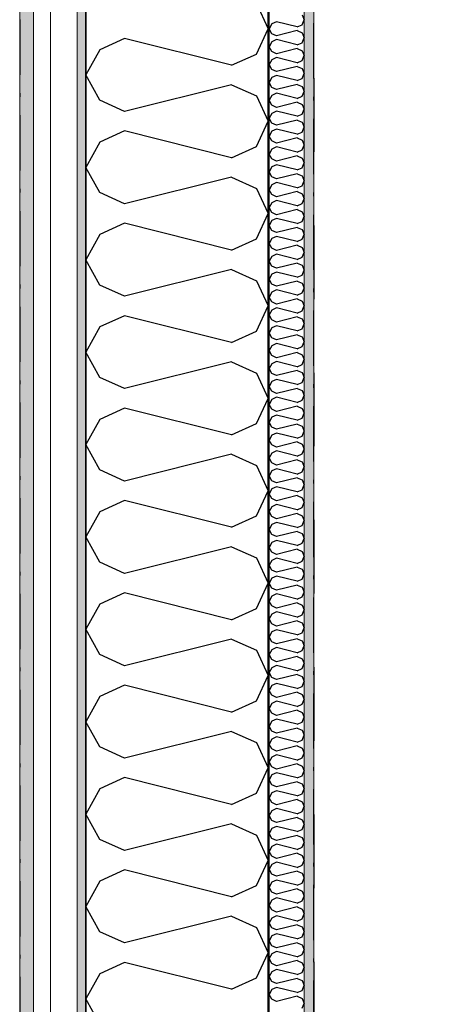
# Model space of a CAD drawing. Header units: millimetres. Extents: x -150 to 340869, y -1115 to 365939.
# Tile 104 of 193: x 308361 to 308925, y 347561 to 348898. Entities that reach past the tile are written whole.
import ezdxf
from ezdxf.enums import TextEntityAlignment as Align

# ---------------------------------------------------------------- set-up
doc = ezdxf.new("R2010")
doc.units = ezdxf.units.MM
doc.header["$LTSCALE"] = 0.5
doc.header["$MEASUREMENT"] = 0
for name, pattern in [('Akselinje', [1500, 1000, -200, 100, -200]), ('Over snittplan', [260, 150, -50, 10, -50]), ('PLINE', [0]), ('Stipling', [400, 200, -200])]:
    doc.linetypes.add(name, pattern=pattern)
for name, color, linetype in [('232- Ikke-bærende yttervegger (Skravur)(Nye konstruksjoner)', 7, 'Continuous'), ('232- Ikke-bærende yttervegger(Nye konstruksjoner)', 7, 'Continuous'), ('255- Gulvoverflate(Nye konstruksjoner)', 7, 'Continuous'), ('82-- Modullinjer(Nye konstruksjoner)', 7, 'Continuous'), ('842-M___1_50 Målsetting bygning(Nye konstruksjoner)', 7, 'Continuous'), ('862- M___Nettoareal(Nye konstruksjoner)', 7, 'Continuous'), ('862- M___Nettoareal(Polylinje)(Nye konstruksjoner)', 7, 'Continuous'), ('862- M___Nettoareal(Tekst)(Nye konstruksjoner)', 7, 'Continuous')]:
    doc.layers.add(name, color=color, linetype=linetype)
doc.layers.add('235- Utvendig kledning og overflate(Nye konstruksjoner)', color=7, linetype='Continuous', lineweight=0)
doc.layers.add('236- Innvendig kledning og overflate(Nye konstruksjoner)', color=7, linetype='Continuous', lineweight=0)
doc.styles.add('GENERATED_STYLE_1', font='txt')
doc.styles.add('GENERATED_STYLE_2', font='arial.ttf')
doc.styles.add('GENERATED_STYLE_4', font='arial.ttf')
doc.dimstyles.new('GENERATED_STYLE__3', dxfattribs={"dimtxt": 100, "dimasz": 95, "dimexe": 0.18, "dimexo": 0.0625, "dimgap": 0, "dimtad": 1, "dimdec": 0, "dimzin": 0, "dimdsep": 46, "dimtxsty": 'GENERATED_STYLE_2', "dimblk": 'ARROWHEAD_6', "dimblk1": 'ARROWHEAD_6', "dimblk2": 'ARROWHEAD_6', "dimcen": 0.09, "dimse1": 1, "dimse2": 1, "dimclrd": 256, "dimclre": 256, "dimclrt": 256, "dimadec": 1, "dimazin": 0, "dimtfac": 1, "dimtdec": 4, "dimtmove": 0, "dimatfit": 3, "dimfxl": 1, "dimtolj": 1, "dimtzin": 0, "dimarcsym": 0})
pattern_1 = [(0, (0, 0), (0, 43.30127), [0, -25]), (0, (12.5, 21.65), (0, 43.30127), [0, -25])]

# ---------------------------------------------------------------- blocks, each defined once
blk = doc.blocks.new('TEK _ SJAKT _ LAGER__2', base_point=(318271.8, 347997.8))
at = {"layer": '862- M___Nettoareal(Polylinje)(Nye konstruksjoner)', "linetype": 'Stipling', "flags": 128}
blk.add_lwpolyline([(323792.6, 351613.4), (317110.9, 351613.4), (317110.9, 349452.8), (316890.9, 349452.8), (316890.9, 351613.4), (314484.9, 351613.4), (314484.9, 349447.8), (317110.9, 349447.8), (317110.9, 349227.8), (308760.9, 349227.8), (308760.9, 346182.3), (321025.4, 346182.3), (323326.2, 343015.5), (326185.7, 345093.1), (324517.5, 347389.1), (324695.5, 347518.4), (326363.7, 345222.4), (327720, 346207.8)], close=True, dxfattribs=at)
at = {"layer": '862- M___Nettoareal(Tekst)(Nye konstruksjoner)', "style": 'GENERATED_STYLE_1'}
for tag, p in [('DUMMY_861', (318909, 348186.1)), ('ROOM_NAME', (317634.6, 348136.2)), ('DUMMY_862', (317634.6, 347997.8))]:
    blk.add_attdef(tag, text='', height=100, dxfattribs=at).set_placement(p, align=Align.TOP_LEFT)
blk = doc.blocks.new('*X42')
at = {"layer": '232- Ikke-bærende yttervegger (Skravur)(Nye konstruksjoner)', "linetype": 'PLINE'}
for p, q in [((308744.8, 348904), (308747.9, 348897.4)), ((308703.6, 348891.8), (308699.9, 348885.2)), ((308710.1, 348894.8), (308703.6, 348891.8)), ((308738.3, 348887.8), (308710.1, 348894.8)), ((308738.3, 348887.8), (308744.8, 348890.7)), ((308744.8, 348890.7), (308747.9, 348897.4)), ((308703.6, 348878.6), (308699.9, 348885.2)), ((308710.1, 348875.6), (308703.6, 348878.6)), ((308738.3, 348882.7), (308710.1, 348875.6)), ((308738.3, 348882.7), (308744.8, 348879.7)), ((308744.8, 348879.7), (308747.9, 348873.1)), ((308703.6, 348867.6), (308699.9, 348860.9)), ((308703.6, 348854.3), (308699.9, 348860.9)), ((308710.1, 348870.5), (308703.6, 348867.6)), ((308738.3, 348863.5), (308710.1, 348870.5)), ((308738.3, 348863.5), (308744.8, 348866.4)), ((308744.8, 348866.4), (308747.9, 348873.1)), ((308710.1, 348851.3), (308703.6, 348854.3)), ((308738.3, 348858.4), (308710.1, 348851.3)), ((308738.3, 348858.4), (308744.8, 348855.4)), ((308744.8, 348855.4), (308747.9, 348848.8)), ((308744.8, 348842.2), (308747.9, 348848.8)), ((308703.6, 348843.3), (308699.9, 348836.7)), ((308703.6, 348830), (308699.9, 348836.7)), ((308710.1, 348846.2), (308703.6, 348843.3)), ((308738.3, 348839.2), (308710.1, 348846.2)), ((308738.3, 348834.1), (308710.1, 348827.1)), ((308738.3, 348839.2), (308744.8, 348842.2)), ((308738.3, 348834.1), (308744.8, 348831.1)), ((308710.1, 348827.1), (308703.6, 348830)), ((308710.1, 348822), (308703.6, 348819)), ((308738.3, 348814.9), (308710.1, 348822)), ((308744.8, 348831.1), (308747.9, 348824.5)), ((308744.8, 348817.9), (308747.9, 348824.5)), ((308703.6, 348819), (308699.9, 348812.4)), ((308703.6, 348805.7), (308699.9, 348812.4)), ((308738.3, 348809.8), (308710.1, 348802.8)), ((308738.3, 348814.9), (308744.8, 348817.9)), ((308738.3, 348809.8), (308744.8, 348806.9)), ((308744.8, 348806.9), (308747.9, 348800.2)), ((308703.6, 348794.7), (308699.9, 348788.1)), ((308710.1, 348802.8), (308703.6, 348805.7)), ((308710.1, 348797.7), (308703.6, 348794.7)), ((308738.3, 348790.6), (308710.1, 348797.7)), ((308738.3, 348790.6), (308744.8, 348793.6)), ((308744.8, 348793.6), (308747.9, 348800.2)), ((308703.6, 348781.5), (308699.9, 348788.1)), ((308710.1, 348778.5), (308703.6, 348781.5)), ((308738.3, 348785.5), (308710.1, 348778.5)), ((308738.3, 348785.5), (308744.8, 348782.6)), ((308744.8, 348782.6), (308747.9, 348776)), ((308703.6, 348770.4), (308699.9, 348763.8)), ((308710.1, 348773.4), (308703.6, 348770.4)), ((308738.3, 348766.4), (308710.1, 348773.4)), ((308738.3, 348766.4), (308744.8, 348769.3)), ((308744.8, 348769.3), (308747.9, 348776)), ((308703.6, 348757.2), (308699.9, 348763.8)), ((308710.1, 348754.2), (308703.6, 348757.2)), ((308738.3, 348761.3), (308710.1, 348754.2)), ((308738.3, 348761.3), (308744.8, 348758.3)), ((308744.8, 348758.3), (308747.9, 348751.7)), ((308703.6, 348746.2), (308699.9, 348739.5)), ((308710.1, 348749.1), (308703.6, 348746.2)), ((308738.3, 348742.1), (308710.1, 348749.1)), ((308738.3, 348742.1), (308744.8, 348745)), ((308744.8, 348745), (308747.9, 348751.7)), ((308703.6, 348732.9), (308699.9, 348739.5)), ((308710.1, 348729.9), (308703.6, 348732.9)), ((308738.3, 348737), (308710.1, 348729.9)), ((308738.3, 348737), (308744.8, 348734)), ((308744.8, 348734), (308747.9, 348727.4)), ((308744.8, 348720.8), (308747.9, 348727.4)), ((308703.6, 348721.9), (308699.9, 348715.2)), ((308703.6, 348708.6), (308699.9, 348715.2)), ((308710.1, 348724.8), (308703.6, 348721.9)), ((308738.3, 348717.8), (308710.1, 348724.8)), ((308738.3, 348717.8), (308744.8, 348720.8)), ((308710.1, 348705.7), (308703.6, 348708.6)), ((308710.1, 348700.6), (308703.6, 348697.6)), ((308738.3, 348712.7), (308710.1, 348705.7)), ((308738.3, 348693.5), (308710.1, 348700.6)), ((308738.3, 348712.7), (308744.8, 348709.7)), ((308744.8, 348709.7), (308747.9, 348703.1)), ((308744.8, 348696.5), (308747.9, 348703.1)), ((308703.6, 348697.6), (308699.9, 348691)), ((308703.6, 348684.3), (308699.9, 348691)), ((308738.3, 348688.4), (308710.1, 348681.4)), ((308738.3, 348693.5), (308744.8, 348696.5)), ((308738.3, 348688.4), (308744.8, 348685.5)), ((308703.6, 348673.3), (308699.9, 348666.7)), ((308710.1, 348681.4), (308703.6, 348684.3)), ((308710.1, 348676.3), (308703.6, 348673.3)), ((308738.3, 348669.2), (308710.1, 348676.3)), ((308744.8, 348685.5), (308747.9, 348678.8)), ((308744.8, 348672.2), (308747.9, 348678.8)), ((308703.6, 348660.1), (308699.9, 348666.7)), ((308710.1, 348657.1), (308703.6, 348660.1)), ((308738.3, 348664.1), (308710.1, 348657.1)), ((308738.3, 348669.2), (308744.8, 348672.2)), ((308738.3, 348664.1), (308744.8, 348661.2)), ((308744.8, 348661.2), (308747.9, 348654.5)), ((308703.6, 348649), (308699.9, 348642.4)), ((308710.1, 348652), (308703.6, 348649)), ((308738.3, 348645), (308710.1, 348652)), ((308738.3, 348645), (308744.8, 348647.9)), ((308744.8, 348647.9), (308747.9, 348654.5)), ((308703.6, 348635.8), (308699.9, 348642.4)), ((308710.1, 348632.8), (308703.6, 348635.8)), ((308738.3, 348639.9), (308710.1, 348632.8)), ((308738.3, 348639.9), (308744.8, 348636.9)), ((308744.8, 348636.9), (308747.9, 348630.3)), ((308703.6, 348624.8), (308699.9, 348618.1)), ((308710.1, 348627.7), (308703.6, 348624.8)), ((308738.3, 348620.7), (308710.1, 348627.7)), ((308738.3, 348620.7), (308744.8, 348623.6)), ((308744.8, 348623.6), (308747.9, 348630.3)), ((308703.6, 348611.5), (308699.9, 348618.1)), ((308710.1, 348608.5), (308703.6, 348611.5)), ((308738.3, 348615.6), (308710.1, 348608.5)), ((308738.3, 348615.6), (308744.8, 348612.6)), ((308744.8, 348612.6), (308747.9, 348606)), ((308744.8, 348599.4), (308747.9, 348606)), ((308703.6, 348600.5), (308699.9, 348593.8)), ((308703.6, 348587.2), (308699.9, 348593.8)), ((308710.1, 348603.4), (308703.6, 348600.5)), ((308738.3, 348596.4), (308710.1, 348603.4)), ((308738.3, 348596.4), (308744.8, 348599.4)), ((308710.1, 348584.3), (308703.6, 348587.2)), ((308738.3, 348591.3), (308710.1, 348584.3)), ((308738.3, 348591.3), (308744.8, 348588.3)), ((308744.8, 348588.3), (308747.9, 348581.7)), ((308744.8, 348575.1), (308747.9, 348581.7)), ((308703.6, 348576.2), (308699.9, 348569.6)), ((308703.6, 348562.9), (308699.9, 348569.6)), ((308710.1, 348579.2), (308703.6, 348576.2)), ((308738.3, 348572.1), (308710.1, 348579.2)), ((308738.3, 348567), (308710.1, 348560)), ((308738.3, 348572.1), (308744.8, 348575.1)), ((308738.3, 348567), (308744.8, 348564.1)), ((308710.1, 348560), (308703.6, 348562.9)), ((308710.1, 348554.9), (308703.6, 348551.9)), ((308738.3, 348547.8), (308710.1, 348554.9)), ((308744.8, 348564.1), (308747.9, 348557.4)), ((308744.8, 348550.8), (308747.9, 348557.4)), ((308703.6, 348551.9), (308699.9, 348545.3)), ((308703.6, 348538.6), (308699.9, 348545.3)), ((308738.3, 348542.7), (308710.1, 348535.7)), ((308738.3, 348547.8), (308744.8, 348550.8)), ((308738.3, 348542.7), (308744.8, 348539.8)), ((308744.8, 348539.8), (308747.9, 348533.1)), ((308703.6, 348527.6), (308699.9, 348521)), ((308710.1, 348535.7), (308703.6, 348538.6)), ((308710.1, 348530.6), (308703.6, 348527.6)), ((308738.3, 348523.5), (308710.1, 348530.6)), ((308738.3, 348523.5), (308744.8, 348526.5)), ((308744.8, 348526.5), (308747.9, 348533.1)), ((308703.6, 348514.4), (308699.9, 348521)), ((308710.1, 348511.4), (308703.6, 348514.4)), ((308738.3, 348518.4), (308710.1, 348511.4)), ((308738.3, 348518.4), (308744.8, 348515.5)), ((308744.8, 348515.5), (308747.9, 348508.9)), ((308703.6, 348503.3), (308699.9, 348496.7)), ((308710.1, 348506.3), (308703.6, 348503.3)), ((308738.3, 348499.3), (308710.1, 348506.3)), ((308738.3, 348499.3), (308744.8, 348502.2)), ((308744.8, 348502.2), (308747.9, 348508.9)), ((308703.6, 348490.1), (308699.9, 348496.7)), ((308710.1, 348487.1), (308703.6, 348490.1)), ((308738.3, 348494.2), (308710.1, 348487.1)), ((308738.3, 348494.2), (308744.8, 348491.2)), ((308744.8, 348491.2), (308747.9, 348484.6)), ((308703.6, 348479.1), (308699.9, 348472.4)), ((308703.6, 348465.8), (308699.9, 348472.4)), ((308710.1, 348482), (308703.6, 348479.1)), ((308738.3, 348475), (308710.1, 348482)), ((308738.3, 348475), (308744.8, 348477.9)), ((308744.8, 348477.9), (308747.9, 348484.6)), ((308710.1, 348462.8), (308703.6, 348465.8)), ((308738.3, 348469.9), (308710.1, 348462.8)), ((308738.3, 348469.9), (308744.8, 348466.9)), ((308744.8, 348466.9), (308747.9, 348460.3)), ((308744.8, 348453.7), (308747.9, 348460.3)), ((308703.6, 348454.8), (308699.9, 348448.2)), ((308703.6, 348441.5), (308699.9, 348448.2)), ((308710.1, 348457.7), (308703.6, 348454.8)), ((308738.3, 348450.7), (308710.1, 348457.7)), ((308738.3, 348445.6), (308710.1, 348438.6)), ((308738.3, 348450.7), (308744.8, 348453.7)), ((308738.3, 348445.6), (308744.8, 348442.6)), ((308710.1, 348438.6), (308703.6, 348441.5)), ((308710.1, 348433.5), (308703.6, 348430.5)), ((308738.3, 348426.4), (308710.1, 348433.5)), ((308744.8, 348442.6), (308747.9, 348436)), ((308744.8, 348429.4), (308747.9, 348436)), ((308703.6, 348430.5), (308699.9, 348423.9)), ((308703.6, 348417.2), (308699.9, 348423.9)), ((308738.3, 348421.3), (308710.1, 348414.3)), ((308738.3, 348426.4), (308744.8, 348429.4)), ((308738.3, 348421.3), (308744.8, 348418.4)), ((308703.6, 348406.2), (308699.9, 348399.6)), ((308710.1, 348414.3), (308703.6, 348417.2)), ((308710.1, 348409.2), (308703.6, 348406.2)), ((308738.3, 348402.1), (308710.1, 348409.2)), ((308744.8, 348418.4), (308747.9, 348411.7)), ((308744.8, 348405.1), (308747.9, 348411.7)), ((308703.6, 348393), (308699.9, 348399.6)), ((308710.1, 348390), (308703.6, 348393)), ((308738.3, 348397), (308710.1, 348390)), ((308738.3, 348402.1), (308744.8, 348405.1)), ((308738.3, 348397), (308744.8, 348394.1)), ((308744.8, 348394.1), (308747.9, 348387.5)), ((308703.6, 348381.9), (308699.9, 348375.3)), ((308710.1, 348384.9), (308703.6, 348381.9)), ((308738.3, 348377.9), (308710.1, 348384.9)), ((308738.3, 348377.9), (308744.8, 348380.8)), ((308744.8, 348380.8), (308747.9, 348387.5)), ((308703.6, 348368.7), (308699.9, 348375.3)), ((308710.1, 348365.7), (308703.6, 348368.7)), ((308738.3, 348372.8), (308710.1, 348365.7)), ((308738.3, 348372.8), (308744.8, 348369.8)), ((308744.8, 348369.8), (308747.9, 348363.2)), ((308703.6, 348357.7), (308699.9, 348351)), ((308710.1, 348360.6), (308703.6, 348357.7)), ((308738.3, 348353.6), (308710.1, 348360.6)), ((308738.3, 348353.6), (308744.8, 348356.5)), ((308744.8, 348356.5), (308747.9, 348363.2)), ((308703.6, 348344.4), (308699.9, 348351)), ((308710.1, 348341.4), (308703.6, 348344.4)), ((308738.3, 348348.5), (308710.1, 348341.4)), ((308738.3, 348348.5), (308744.8, 348345.5)), ((308744.8, 348345.5), (308747.9, 348338.9)), ((308744.8, 348332.3), (308747.9, 348338.9)), ((308703.6, 348333.4), (308699.9, 348326.7)), ((308703.6, 348320.1), (308699.9, 348326.7)), ((308710.1, 348336.3), (308703.6, 348333.4)), ((308738.3, 348329.3), (308710.1, 348336.3)), ((308738.3, 348329.3), (308744.8, 348332.3)), ((308710.1, 348317.2), (308703.6, 348320.1)), ((308710.1, 348312.1), (308703.6, 348309.1)), ((308738.3, 348324.2), (308710.1, 348317.2)), ((308738.3, 348305), (308710.1, 348312.1)), ((308738.3, 348324.2), (308744.8, 348321.2)), ((308744.8, 348321.2), (308747.9, 348314.6)), ((308744.8, 348308), (308747.9, 348314.6)), ((308703.6, 348309.1), (308699.9, 348302.5)), ((308703.6, 348295.8), (308699.9, 348302.5)), ((308738.3, 348299.9), (308710.1, 348292.9)), ((308738.3, 348305), (308744.8, 348308)), ((308738.3, 348299.9), (308744.8, 348297)), ((308710.1, 348292.9), (308703.6, 348295.8)), ((308710.1, 348287.8), (308703.6, 348284.8)), ((308738.3, 348280.7), (308710.1, 348287.8)), ((308744.8, 348297), (308747.9, 348290.3)), ((308744.8, 348283.7), (308747.9, 348290.3)), ((308703.6, 348284.8), (308699.9, 348278.2)), ((308703.6, 348271.6), (308699.9, 348278.2)), ((308738.3, 348275.6), (308710.1, 348268.6)), ((308738.3, 348280.7), (308744.8, 348283.7)), ((308738.3, 348275.6), (308744.8, 348272.7)), ((308744.8, 348272.7), (308747.9, 348266)), ((308703.6, 348260.5), (308699.9, 348253.9)), ((308710.1, 348268.6), (308703.6, 348271.6)), ((308710.1, 348263.5), (308703.6, 348260.5)), ((308738.3, 348256.5), (308710.1, 348263.5)), ((308738.3, 348256.5), (308744.8, 348259.4)), ((308744.8, 348259.4), (308747.9, 348266)), ((308703.6, 348247.3), (308699.9, 348253.9)), ((308710.1, 348244.3), (308703.6, 348247.3)), ((308738.3, 348251.4), (308710.1, 348244.3)), ((308738.3, 348251.4), (308744.8, 348248.4)), ((308744.8, 348248.4), (308747.9, 348241.8)), ((308703.6, 348236.3), (308699.9, 348229.6)), ((308710.1, 348239.2), (308703.6, 348236.3)), ((308738.3, 348232.2), (308710.1, 348239.2)), ((308738.3, 348232.2), (308744.8, 348235.1)), ((308744.8, 348235.1), (308747.9, 348241.8)), ((308703.6, 348223), (308699.9, 348229.6)), ((308710.1, 348220), (308703.6, 348223)), ((308738.3, 348227.1), (308710.1, 348220)), ((308738.3, 348227.1), (308744.8, 348224.1)), ((308744.8, 348224.1), (308747.9, 348217.5)), ((308703.6, 348212), (308699.9, 348205.3)), ((308703.6, 348198.7), (308699.9, 348205.3)), ((308710.1, 348214.9), (308703.6, 348212)), ((308738.3, 348207.9), (308710.1, 348214.9)), ((308738.3, 348207.9), (308744.8, 348210.9)), ((308744.8, 348210.9), (308747.9, 348217.5)), ((308710.1, 348195.8), (308703.6, 348198.7)), ((308738.3, 348202.8), (308710.1, 348195.8)), ((308738.3, 348202.8), (308744.8, 348199.8)), ((308744.8, 348199.8), (308747.9, 348193.2)), ((308744.8, 348186.6), (308747.9, 348193.2)), ((308703.6, 348187.7), (308699.9, 348181.1)), ((308703.6, 348174.4), (308699.9, 348181.1)), ((308710.1, 348190.6), (308703.6, 348187.7)), ((308738.3, 348183.6), (308710.1, 348190.6)), ((308738.3, 348178.5), (308710.1, 348171.5)), ((308738.3, 348183.6), (308744.8, 348186.6)), ((308738.3, 348178.5), (308744.8, 348175.6)), ((308710.1, 348171.5), (308703.6, 348174.4)), ((308710.1, 348166.4), (308703.6, 348163.4)), ((308738.3, 348159.3), (308710.1, 348166.4)), ((308744.8, 348175.6), (308747.9, 348168.9)), ((308744.8, 348162.3), (308747.9, 348168.9)), ((308703.6, 348163.4), (308699.9, 348156.8)), ((308703.6, 348150.1), (308699.9, 348156.8)), ((308738.3, 348154.2), (308710.1, 348147.2)), ((308738.3, 348159.3), (308744.8, 348162.3)), ((308738.3, 348154.2), (308744.8, 348151.3)), ((308703.6, 348139.1), (308699.9, 348132.5)), ((308710.1, 348147.2), (308703.6, 348150.1)), ((308710.1, 348142.1), (308703.6, 348139.1)), ((308738.3, 348135), (308710.1, 348142.1)), ((308738.3, 348135), (308744.8, 348138)), ((308744.8, 348151.3), (308747.9, 348144.6)), ((308744.8, 348138), (308747.9, 348144.6)), ((308703.6, 348125.9), (308699.9, 348132.5)), ((308710.1, 348122.9), (308703.6, 348125.9)), ((308738.3, 348129.9), (308710.1, 348122.9)), ((308738.3, 348129.9), (308744.8, 348127)), ((308744.8, 348127), (308747.9, 348120.4)), ((308703.6, 348114.8), (308699.9, 348108.2)), ((308710.1, 348117.8), (308703.6, 348114.8)), ((308738.3, 348110.8), (308710.1, 348117.8)), ((308738.3, 348110.8), (308744.8, 348113.7)), ((308744.8, 348113.7), (308747.9, 348120.4)), ((308703.6, 348101.6), (308699.9, 348108.2)), ((308710.1, 348098.6), (308703.6, 348101.6)), ((308738.3, 348105.7), (308710.1, 348098.6)), ((308738.3, 348105.7), (308744.8, 348102.7)), ((308744.8, 348102.7), (308747.9, 348096.1)), ((308703.6, 348090.6), (308699.9, 348083.9)), ((308710.1, 348093.5), (308703.6, 348090.6)), ((308738.3, 348086.5), (308710.1, 348093.5)), ((308738.3, 348086.5), (308744.8, 348089.4)), ((308744.8, 348089.4), (308747.9, 348096.1)), ((308703.6, 348077.3), (308699.9, 348083.9)), ((308710.1, 348074.3), (308703.6, 348077.3)), ((308738.3, 348081.4), (308710.1, 348074.3)), ((308738.3, 348081.4), (308744.8, 348078.4)), ((308744.8, 348078.4), (308747.9, 348071.8)), ((308744.8, 348065.2), (308747.9, 348071.8)), ((308703.6, 348066.3), (308699.9, 348059.7)), ((308703.6, 348053), (308699.9, 348059.7)), ((308710.1, 348069.2), (308703.6, 348066.3)), ((308738.3, 348062.2), (308710.1, 348069.2)), ((308738.3, 348062.2), (308744.8, 348065.2)), ((308710.1, 348050.1), (308703.6, 348053)), ((308710.1, 348045), (308703.6, 348042)), ((308738.3, 348057.1), (308710.1, 348050.1)), ((308738.3, 348037.9), (308710.1, 348045)), ((308738.3, 348057.1), (308744.8, 348054.1)), ((308744.8, 348054.1), (308747.9, 348047.5)), ((308744.8, 348040.9), (308747.9, 348047.5)), ((308703.6, 348042), (308699.9, 348035.4)), ((308703.6, 348028.7), (308699.9, 348035.4)), ((308738.3, 348032.8), (308710.1, 348025.8)), ((308738.3, 348037.9), (308744.8, 348040.9)), ((308738.3, 348032.8), (308744.8, 348029.9)), ((308703.6, 348017.7), (308699.9, 348011.1)), ((308710.1, 348025.8), (308703.6, 348028.7)), ((308710.1, 348020.7), (308703.6, 348017.7)), ((308738.3, 348013.6), (308710.1, 348020.7)), ((308744.8, 348029.9), (308747.9, 348023.2)), ((308744.8, 348016.6), (308747.9, 348023.2)), ((308703.6, 348004.5), (308699.9, 348011.1)), ((308710.1, 348001.5), (308703.6, 348004.5)), ((308738.3, 348008.5), (308710.1, 348001.5)), ((308738.3, 348013.6), (308744.8, 348016.6)), ((308738.3, 348008.5), (308744.8, 348005.6)), ((308744.8, 348005.6), (308747.9, 347999)), ((308703.6, 347993.4), (308699.9, 347986.8)), ((308710.1, 347996.4), (308703.6, 347993.4)), ((308738.3, 347989.4), (308710.1, 347996.4)), ((308738.3, 347989.4), (308744.8, 347992.3)), ((308744.8, 347992.3), (308747.9, 347999)), ((308703.6, 347980.2), (308699.9, 347986.8)), ((308710.1, 347977.2), (308703.6, 347980.2)), ((308738.3, 347984.3), (308710.1, 347977.2)), ((308738.3, 347984.3), (308744.8, 347981.3)), ((308744.8, 347981.3), (308747.9, 347974.7)), ((308703.6, 347969.2), (308699.9, 347962.5)), ((308710.1, 347972.1), (308703.6, 347969.2)), ((308738.3, 347965.1), (308710.1, 347972.1)), ((308738.3, 347965.1), (308744.8, 347968)), ((308744.8, 347968), (308747.9, 347974.7)), ((308703.6, 347955.9), (308699.9, 347962.5)), ((308710.1, 347952.9), (308703.6, 347955.9)), ((308738.3, 347960), (308710.1, 347952.9)), ((308738.3, 347960), (308744.8, 347957)), ((308744.8, 347957), (308747.9, 347950.4)), ((308703.6, 347944.9), (308699.9, 347938.2)), ((308703.6, 347931.6), (308699.9, 347938.2)), ((308710.1, 347947.8), (308703.6, 347944.9)), ((308738.3, 347940.8), (308710.1, 347947.8)), ((308738.3, 347940.8), (308744.8, 347943.8)), ((308744.8, 347943.8), (308747.9, 347950.4)), ((308710.1, 347928.7), (308703.6, 347931.6)), ((308738.3, 347935.7), (308710.1, 347928.7)), ((308738.3, 347935.7), (308744.8, 347932.7)), ((308744.8, 347932.7), (308747.9, 347926.1)), ((308744.8, 347919.5), (308747.9, 347926.1)), ((308703.6, 347920.6), (308699.9, 347914)), ((308703.6, 347907.3), (308699.9, 347914)), ((308710.1, 347923.6), (308703.6, 347920.6)), ((308738.3, 347916.5), (308710.1, 347923.6)), ((308738.3, 347911.4), (308710.1, 347904.4)), ((308738.3, 347916.5), (308744.8, 347919.5)), ((308738.3, 347911.4), (308744.8, 347908.5)), ((308710.1, 347904.4), (308703.6, 347907.3)), ((308710.1, 347899.3), (308703.6, 347896.3)), ((308738.3, 347892.2), (308710.1, 347899.3)), ((308744.8, 347908.5), (308747.9, 347901.8)), ((308744.8, 347895.2), (308747.9, 347901.8)), ((308703.6, 347896.3), (308699.9, 347889.7)), ((308703.6, 347883.1), (308699.9, 347889.7)), ((308738.3, 347887.1), (308710.1, 347880.1)), ((308738.3, 347892.2), (308744.8, 347895.2)), ((308738.3, 347887.1), (308744.8, 347884.2)), ((308744.8, 347884.2), (308747.9, 347877.5)), ((308703.6, 347872), (308699.9, 347865.4)), ((308710.1, 347880.1), (308703.6, 347883.1)), ((308710.1, 347875), (308703.6, 347872)), ((308738.3, 347868), (308710.1, 347875)), ((308738.3, 347868), (308744.8, 347870.9)), ((308744.8, 347870.9), (308747.9, 347877.5)), ((308703.6, 347858.8), (308699.9, 347865.4)), ((308710.1, 347855.8), (308703.6, 347858.8)), ((308738.3, 347862.9), (308710.1, 347855.8)), ((308738.3, 347862.9), (308744.8, 347859.9)), ((308744.8, 347859.9), (308747.9, 347853.3)), ((308703.6, 347847.8), (308699.9, 347841.1)), ((308710.1, 347850.7), (308703.6, 347847.8)), ((308738.3, 347843.7), (308710.1, 347850.7)), ((308738.3, 347843.7), (308744.8, 347846.6)), ((308744.8, 347846.6), (308747.9, 347853.3)), ((308703.6, 347834.5), (308699.9, 347841.1)), ((308710.1, 347831.5), (308703.6, 347834.5)), ((308738.3, 347838.6), (308710.1, 347831.5)), ((308738.3, 347838.6), (308744.8, 347835.6)), ((308744.8, 347835.6), (308747.9, 347829)), ((308703.6, 347823.5), (308699.9, 347816.8)), ((308710.1, 347826.4), (308703.6, 347823.5)), ((308738.3, 347819.4), (308710.1, 347826.4)), ((308738.3, 347819.4), (308744.8, 347822.4)), ((308744.8, 347822.4), (308747.9, 347829)), ((308703.6, 347810.2), (308699.9, 347816.8)), ((308710.1, 347807.3), (308703.6, 347810.2)), ((308738.3, 347814.3), (308710.1, 347807.3)), ((308738.3, 347814.3), (308744.8, 347811.3)), ((308744.8, 347811.3), (308747.9, 347804.7)), ((308744.8, 347798.1), (308747.9, 347804.7)), ((308703.6, 347799.2), (308699.9, 347792.6)), ((308703.6, 347785.9), (308699.9, 347792.6)), ((308710.1, 347802.1), (308703.6, 347799.2)), ((308738.3, 347795.1), (308710.1, 347802.1)), ((308738.3, 347795.1), (308744.8, 347798.1)), ((308710.1, 347783), (308703.6, 347785.9)), ((308710.1, 347777.9), (308703.6, 347774.9)), ((308738.3, 347790), (308710.1, 347783)), ((308738.3, 347770.8), (308710.1, 347777.9)), ((308738.3, 347790), (308744.8, 347787)), ((308744.8, 347787), (308747.9, 347780.4)), ((308744.8, 347773.8), (308747.9, 347780.4)), ((308703.6, 347774.9), (308699.9, 347768.3)), ((308703.6, 347761.6), (308699.9, 347768.3)), ((308738.3, 347765.7), (308710.1, 347758.7)), ((308738.3, 347770.8), (308744.8, 347773.8)), ((308738.3, 347765.7), (308744.8, 347762.8)), ((308703.6, 347750.6), (308699.9, 347744)), ((308710.1, 347758.7), (308703.6, 347761.6)), ((308710.1, 347753.6), (308703.6, 347750.6)), ((308738.3, 347746.5), (308710.1, 347753.6)), ((308744.8, 347762.8), (308747.9, 347756.1)), ((308744.8, 347749.5), (308747.9, 347756.1)), ((308703.6, 347737.4), (308699.9, 347744)), ((308710.1, 347734.4), (308703.6, 347737.4)), ((308738.3, 347741.4), (308710.1, 347734.4)), ((308738.3, 347746.5), (308744.8, 347749.5)), ((308738.3, 347741.4), (308744.8, 347738.5)), ((308744.8, 347738.5), (308747.9, 347731.9)), ((308703.6, 347726.3), (308699.9, 347719.7)), ((308710.1, 347729.3), (308703.6, 347726.3)), ((308738.3, 347722.3), (308710.1, 347729.3)), ((308738.3, 347722.3), (308744.8, 347725.2)), ((308744.8, 347725.2), (308747.9, 347731.9)), ((308703.6, 347713.1), (308699.9, 347719.7)), ((308710.1, 347710.1), (308703.6, 347713.1)), ((308738.3, 347717.2), (308710.1, 347710.1)), ((308738.3, 347717.2), (308744.8, 347714.2)), ((308744.8, 347714.2), (308747.9, 347707.6)), ((308703.6, 347702.1), (308699.9, 347695.4)), ((308710.1, 347705), (308703.6, 347702.1)), ((308738.3, 347698), (308710.1, 347705)), ((308738.3, 347698), (308744.8, 347700.9)), ((308744.8, 347700.9), (308747.9, 347707.6)), ((308703.6, 347688.8), (308699.9, 347695.4)), ((308710.1, 347685.8), (308703.6, 347688.8)), ((308738.3, 347692.9), (308710.1, 347685.8)), ((308738.3, 347692.9), (308744.8, 347689.9)), ((308744.8, 347689.9), (308747.9, 347683.3)), ((308703.6, 347677.8), (308699.9, 347671.2)), ((308703.6, 347664.5), (308699.9, 347671.2)), ((308710.1, 347680.7), (308703.6, 347677.8)), ((308738.3, 347673.7), (308710.1, 347680.7)), ((308738.3, 347673.7), (308744.8, 347676.7)), ((308744.8, 347676.7), (308747.9, 347683.3)), ((308710.1, 347661.6), (308703.6, 347664.5)), ((308738.3, 347668.6), (308710.1, 347661.6)), ((308738.3, 347668.6), (308744.8, 347665.6)), ((308744.8, 347665.6), (308747.9, 347659)), ((308744.8, 347652.4), (308747.9, 347659)), ((308703.6, 347653.5), (308699.9, 347646.9)), ((308703.6, 347640.2), (308699.9, 347646.9)), ((308710.1, 347656.5), (308703.6, 347653.5)), ((308738.3, 347649.4), (308710.1, 347656.5)), ((308738.3, 347644.3), (308710.1, 347637.3)), ((308738.3, 347649.4), (308744.8, 347652.4)), ((308738.3, 347644.3), (308744.8, 347641.4)), ((308710.1, 347637.3), (308703.6, 347640.2)), ((308710.1, 347632.2), (308703.6, 347629.2)), ((308738.3, 347625.1), (308710.1, 347632.2)), ((308744.8, 347641.4), (308747.9, 347634.7)), ((308744.8, 347628.1), (308747.9, 347634.7)), ((308703.6, 347629.2), (308699.9, 347622.6)), ((308703.6, 347616), (308699.9, 347622.6)), ((308738.3, 347620), (308710.1, 347613)), ((308738.3, 347625.1), (308744.8, 347628.1)), ((308738.3, 347620), (308744.8, 347617.1)), ((308744.8, 347617.1), (308747.9, 347610.5)), ((308703.6, 347604.9), (308699.9, 347598.3)), ((308710.1, 347613), (308703.6, 347616)), ((308710.1, 347607.9), (308703.6, 347604.9)), ((308738.3, 347600.9), (308710.1, 347607.9)), ((308738.3, 347600.9), (308744.8, 347603.8)), ((308744.8, 347603.8), (308747.9, 347610.5)), ((308703.6, 347591.7), (308699.9, 347598.3)), ((308710.1, 347588.7), (308703.6, 347591.7)), ((308738.3, 347595.8), (308710.1, 347588.7)), ((308738.3, 347595.8), (308744.8, 347592.8)), ((308744.8, 347592.8), (308747.9, 347586.2)), ((308703.6, 347580.7), (308699.9, 347574)), ((308710.1, 347583.6), (308703.6, 347580.7)), ((308738.3, 347576.6), (308710.1, 347583.6)), ((308738.3, 347576.6), (308744.8, 347579.5)), ((308744.8, 347579.5), (308747.9, 347586.2)), ((308703.6, 347567.4), (308699.9, 347574)), ((308710.1, 347564.4), (308703.6, 347567.4)), ((308738.3, 347571.5), (308710.1, 347564.4)), ((308738.3, 347571.5), (308744.8, 347568.5)), ((308744.8, 347568.5), (308747.9, 347561.9)), ((308744.8, 347555.3), (308747.9, 347561.9))]:
    blk.add_line(p, q, dxfattribs=at)
blk = doc.blocks.new('*X44')
at = {"layer": '232- Ikke-bærende yttervegger (Skravur)(Nye konstruksjoner)', "linetype": 'PLINE'}
for p, q in [((308682.7, 348919.5), (308698.9, 348885.2)), ((308682.7, 348851), (308698.9, 348885.2)), ((308503.6, 348872), (308470, 348856.8)), ((308649.1, 348835.7), (308503.6, 348872)), ((308470, 348856.8), (308450.9, 348822.5)), ((308649.1, 348835.7), (308682.7, 348851)), ((308470, 348788.2), (308450.9, 348822.5)), ((308649.1, 348809.3), (308503.6, 348772.9)), ((308649.1, 348809.3), (308682.7, 348794)), ((308682.7, 348794), (308698.9, 348759.8)), ((308503.6, 348772.9), (308470, 348788.2)), ((308682.7, 348725.5), (308698.9, 348759.8)), ((308503.6, 348746.6), (308470, 348731.3)), ((308649.1, 348710.2), (308503.6, 348746.6)), ((308470, 348731.3), (308450.9, 348697)), ((308649.1, 348710.2), (308682.7, 348725.5)), ((308470, 348662.8), (308450.9, 348697)), ((308649.1, 348683.9), (308503.6, 348647.5)), ((308649.1, 348683.9), (308682.7, 348668.6)), ((308503.6, 348647.5), (308470, 348662.8)), ((308682.7, 348668.6), (308698.9, 348634.3)), ((308682.7, 348600.1), (308698.9, 348634.3)), ((308503.6, 348621.1), (308470, 348605.8)), ((308649.1, 348584.8), (308503.6, 348621.1)), ((308470, 348605.8), (308450.9, 348571.6)), ((308649.1, 348584.8), (308682.7, 348600.1)), ((308470, 348537.3), (308450.9, 348571.6)), ((308649.1, 348558.4), (308503.6, 348522)), ((308649.1, 348558.4), (308682.7, 348543.1)), ((308682.7, 348543.1), (308698.9, 348508.9)), ((308503.6, 348522), (308470, 348537.3)), ((308682.7, 348474.6), (308698.9, 348508.9)), ((308503.6, 348495.7), (308470, 348480.4)), ((308649.1, 348459.3), (308503.6, 348495.7)), ((308470, 348480.4), (308450.9, 348446.1)), ((308649.1, 348459.3), (308682.7, 348474.6)), ((308470, 348411.9), (308450.9, 348446.1)), ((308649.1, 348433), (308503.6, 348396.6)), ((308649.1, 348433), (308682.7, 348417.7)), ((308503.6, 348396.6), (308470, 348411.9)), ((308682.7, 348417.7), (308698.9, 348383.4)), ((308682.7, 348349.1), (308698.9, 348383.4)), ((308503.6, 348370.2), (308470, 348354.9)), ((308649.1, 348333.9), (308503.6, 348370.2)), ((308470, 348354.9), (308450.9, 348320.7)), ((308649.1, 348333.9), (308682.7, 348349.1)), ((308470, 348286.4), (308450.9, 348320.7)), ((308649.1, 348307.5), (308503.6, 348271.1)), ((308649.1, 348307.5), (308682.7, 348292.2)), ((308503.6, 348271.1), (308470, 348286.4)), ((308682.7, 348292.2), (308698.9, 348258)), ((308682.7, 348223.7), (308698.9, 348258)), ((308503.6, 348244.8), (308470, 348229.5)), ((308649.1, 348208.4), (308503.6, 348244.8)), ((308470, 348229.5), (308450.9, 348195.2)), ((308649.1, 348208.4), (308682.7, 348223.7)), ((308470, 348161), (308450.9, 348195.2)), ((308649.1, 348182), (308503.6, 348145.7)), ((308649.1, 348182), (308682.7, 348166.8)), ((308682.7, 348166.8), (308698.9, 348132.5)), ((308503.6, 348145.7), (308470, 348161)), ((308682.7, 348098.2), (308698.9, 348132.5)), ((308503.6, 348119.3), (308470, 348104)), ((308649.1, 348082.9), (308503.6, 348119.3)), ((308470, 348104), (308450.9, 348069.8)), ((308649.1, 348082.9), (308682.7, 348098.2)), ((308470, 348035.5), (308450.9, 348069.8)), ((308649.1, 348056.6), (308503.6, 348020.2)), ((308649.1, 348056.6), (308682.7, 348041.3)), ((308503.6, 348020.2), (308470, 348035.5)), ((308682.7, 348041.3), (308698.9, 348007)), ((308682.7, 347972.8), (308698.9, 348007)), ((308503.6, 347993.9), (308470, 347978.6)), ((308649.1, 347957.5), (308503.6, 347993.9)), ((308470, 347978.6), (308450.9, 347944.3)), ((308649.1, 347957.5), (308682.7, 347972.8)), ((308470, 347910.1), (308450.9, 347944.3)), ((308649.1, 347931.1), (308503.6, 347894.8)), ((308649.1, 347931.1), (308682.7, 347915.9)), ((308682.7, 347915.9), (308698.9, 347881.6)), ((308503.6, 347894.8), (308470, 347910.1)), ((308682.7, 347847.3), (308698.9, 347881.6)), ((308503.6, 347868.4), (308470, 347853.1)), ((308649.1, 347832), (308503.6, 347868.4)), ((308470, 347853.1), (308450.9, 347818.9)), ((308649.1, 347832), (308682.7, 347847.3)), ((308470, 347784.6), (308450.9, 347818.9)), ((308649.1, 347805.7), (308503.6, 347769.3)), ((308649.1, 347805.7), (308682.7, 347790.4)), ((308682.7, 347790.4), (308698.9, 347756.1)), ((308503.6, 347769.3), (308470, 347784.6)), ((308682.7, 347721.9), (308698.9, 347756.1)), ((308503.6, 347743), (308470, 347727.7)), ((308649.1, 347706.6), (308503.6, 347743)), ((308470, 347727.7), (308450.9, 347693.4)), ((308649.1, 347706.6), (308682.7, 347721.9)), ((308470, 347659.2), (308450.9, 347693.4)), ((308649.1, 347680.2), (308503.6, 347643.9)), ((308649.1, 347680.2), (308682.7, 347664.9)), ((308503.6, 347643.9), (308470, 347659.2)), ((308682.7, 347664.9), (308698.9, 347630.7)), ((308682.7, 347596.4), (308698.9, 347630.7)), ((308503.6, 347617.5), (308470, 347602.2)), ((308649.1, 347581.1), (308503.6, 347617.5)), ((308470, 347602.2), (308450.9, 347568)), ((308649.1, 347581.1), (308682.7, 347596.4)), ((308470, 347533.7), (308450.9, 347568))]:
    blk.add_line(p, q, dxfattribs=at)
blk = doc.blocks.new('Standard grid marker[18]', base_point=(308450.9, 363787.1))
at = {"layer": '82-- Modullinjer(Nye konstruksjoner)', "linetype": 'Akselinje'}
blk.add_line((308450.9, 363587.1), (308450.9, 339987.1), dxfattribs=at)
at = {"layer": '82-- Modullinjer(Nye konstruksjoner)', "style": 'GENERATED_STYLE_4'}
for tag, p in [('AC_MarkerText_1_0', (308450.9, 363965.3)), ('AC_MarkerText_1_1', (308450.9, 339715.3))]:
    blk.add_attdef(tag, text='', height=100, rotation=360, dxfattribs=at).set_placement(p, align=Align.TOP_CENTER)
blk = doc.blocks.new('*D144')
at = {"layer": '842-M___1_50 Målsetting bygning(Nye konstruksjoner)', "linetype": 'PLINE'}
for p, q in [((309207.5, 349277.8), (309307.5, 349177.8)), ((309351.3, 349227.8), (309163.8, 349227.8)), ((309257.5, 343685.8), (309257.5, 349227.8)), ((309207.5, 343735.8), (309307.5, 343635.8)), ((309351.3, 343685.8), (309163.8, 343685.8))]:
    blk.add_line(p, q, dxfattribs=at)
at = {"layer": '842-M___1_50 Målsetting bygning(Nye konstruksjoner)', "char_height": 100, "attachment_point": 7, "rotation": 90, "style": 'GENERATED_STYLE_2'}
for s, insert in [('\\A1;{\\pql;\\fArial|b0|i0|c0|p0;\\W1.000000;220}', (309097.5, 349223.4)), ('\\A1;{\\pql;\\fArial|b0|i0|c0|p0;\\W1.000000;5\xa0542}', (309237.5, 346285.2))]:
    blk.add_mtext(s, dxfattribs=dict(at, insert=insert))
blk = doc.blocks.new('ARROWHEAD_6')
at = {"linetype": 'Continuous'}
for p, q in [((-0.5, -0.5), (0.5, 0.5)), ((0, 0), (-1, 0))]:
    blk.add_line(p, q, dxfattribs=at)

msp = doc.modelspace()

# ---------------------------------------------------------------- hatches: boundary and pattern name
at = {"layer": '232- Ikke-bærende yttervegger (Skravur)(Nye konstruksjoner)', "linetype": 'Continuous'}
h = msp.add_hatch(dxfattribs=at)
h.set_pattern_fill('Skrålinjer_2', color=256, style=0, pattern_type=2)
h.set_pattern_definition([(314.999954, (0, 0), (56.568588, 56.568497), [80, 0])])
h.paths.add_polyline_path([(308379.9, 343366.8), (308379.9, 354428.8), (308360.9, 354428.8), (308360.9, 343366.8)])
h = msp.add_hatch(dxfattribs=at)
h.set_pattern_fill('Prikker_tett', color=256, style=0, pattern_type=2)
h.set_pattern_definition(pattern_1)
h.paths.add_polyline_path([(308438.9, 343437.8), (308450.9, 343437.8), (308450.9, 354357.8), (308438.9, 354357.8)])
msp.add_hatch(color=256, dxfattribs=at).paths.add_polyline_path([(308699.9, 343686.8), (308699.9, 354108.8), (308698.9, 354108.8), (308698.9, 343686.8)])
h = msp.add_hatch(dxfattribs=at)
h.set_pattern_fill('Prikker_tett', color=256, style=0, pattern_type=2)
h.set_pattern_definition(pattern_1)
h.paths.add_polyline_path([(308760.9, 343747.8), (308760.9, 352047.8), (308747.9, 352047.8), (308747.9, 343747.8)])

# ---------------------------------------------------------------- linework, layer by layer
at = {"layer": '232- Ikke-bærende yttervegger(Nye konstruksjoner)', "linetype": 'PLINE'}
for p, q in [((308450.9, 354109.8), (308450.9, 343685.8)), ((308698.9, 343685.8), (308698.9, 354108.8)), ((308699.9, 343686.8), (308699.9, 354060.8))]:
    msp.add_line(p, q, dxfattribs=at)
at = {"layer": '232- Ikke-bærende yttervegger(Nye konstruksjoner)', "linetype": 'Over snittplan', "flags": 128}
for points in [[(308360.9, 354357.8), (308360.9, 343347.8)], [(308760.9, 343747.8), (308760.9, 354357.8)]]:
    msp.add_lwpolyline(points, dxfattribs=at)
at = {"layer": '235- Utvendig kledning og overflate(Nye konstruksjoner)', "linetype": 'PLINE'}
for p, q in [((308379.9, 354405.8), (308379.9, 343389.8)), ((308402.9, 354369.8), (308402.9, 343425.8)), ((308438.9, 354357.8), (308438.9, 343437.8))]:
    msp.add_line(p, q, dxfattribs=at)
at = {"layer": '235- Utvendig kledning og overflate(Nye konstruksjoner)', "linetype": 'PLINE', "flags": 128}
msp.add_lwpolyline([(308360.9, 354428.8), (308360.9, 343347.8)], dxfattribs=at)
at = {"layer": '236- Innvendig kledning og overflate(Nye konstruksjoner)', "linetype": 'PLINE'}
msp.add_line((308747.9, 343734.8), (308747.9, 352060.8), dxfattribs=at)
at = {"layer": '236- Innvendig kledning og overflate(Nye konstruksjoner)', "linetype": 'PLINE', "flags": 128}
msp.add_lwpolyline([(308760.9, 343747.8), (308760.9, 352047.8)], dxfattribs=at)
at = {"layer": '255- Gulvoverflate(Nye konstruksjoner)', "linetype": 'PLINE', "flags": 128}
msp.add_lwpolyline([(308450.9, 354357.8), (312050.9, 354357.8), (325191, 354357.8), (332914.5, 343727.4), (335030.5, 340814.9), (326196.1, 334396.3), (323365.9, 338291.7), (321018.9, 341522.1), (319627, 343437.8), (314670.9, 343437.8), (308450.9, 343437.8), (308450.9, 349447.8), (312260.9, 349447.8), (312260.9, 352047.8), (308450.9, 352047.8)], close=True, dxfattribs=at)
msp.add_lwpolyline([(308450.9, 354357.8), (312050.9, 354357.8), (325191, 354357.8), (332914.5, 343727.4), (335030.5, 340814.9), (326196.1, 334396.3), (323365.9, 338291.7), (321018.9, 341522.1), (319627, 343437.8), (314670.9, 343437.8), (308450.9, 343437.8), (308450.9, 349447.8), (312260.9, 349447.8), (312260.9, 352047.8), (308450.9, 352047.8)], close=True, dxfattribs=at)

# ---------------------------------------------------------------- block references
at = {"layer": '232- Ikke-bærende yttervegger(Nye konstruksjoner)'}
for name in ['*X44', '*X42']:
    msp.add_blockref(name, (0, 0), dxfattribs=at)
at = {"layer": '82-- Modullinjer(Nye konstruksjoner)', "linetype": 'PLINE'}
msp.add_blockref('Standard grid marker[18]', (308450.9, 363787.1), dxfattribs=at)
at = {"layer": '862- M___Nettoareal(Nye konstruksjoner)', "linetype": 'Continuous'}
msp.add_blockref('TEK _ SJAKT _ LAGER__2', (318271.8, 347997.8), dxfattribs=at)

# ---------------------------------------------------------------- dimensions: what is measured, and where the dimension line sits
at = {"layer": '842-M___1_50 Målsetting bygning(Nye konstruksjoner)', "linetype": 'Continuous'}
dim = msp.add_linear_dim(base=(309257.5, 349227.8), p1=(314226.1, 343685.8), p2=(308550.9, 349227.8), angle=90, dimstyle='GENERATED_STYLE__3', dxfattribs=at)
dim.commit()
dim.dimension.update_dxf_attribs({"geometry": '*D144', "text_midpoint": (309187.5, 346456.8), "dimtype": 160, "text_rotation": 90})

doc.saveas('drawing.dxf')
